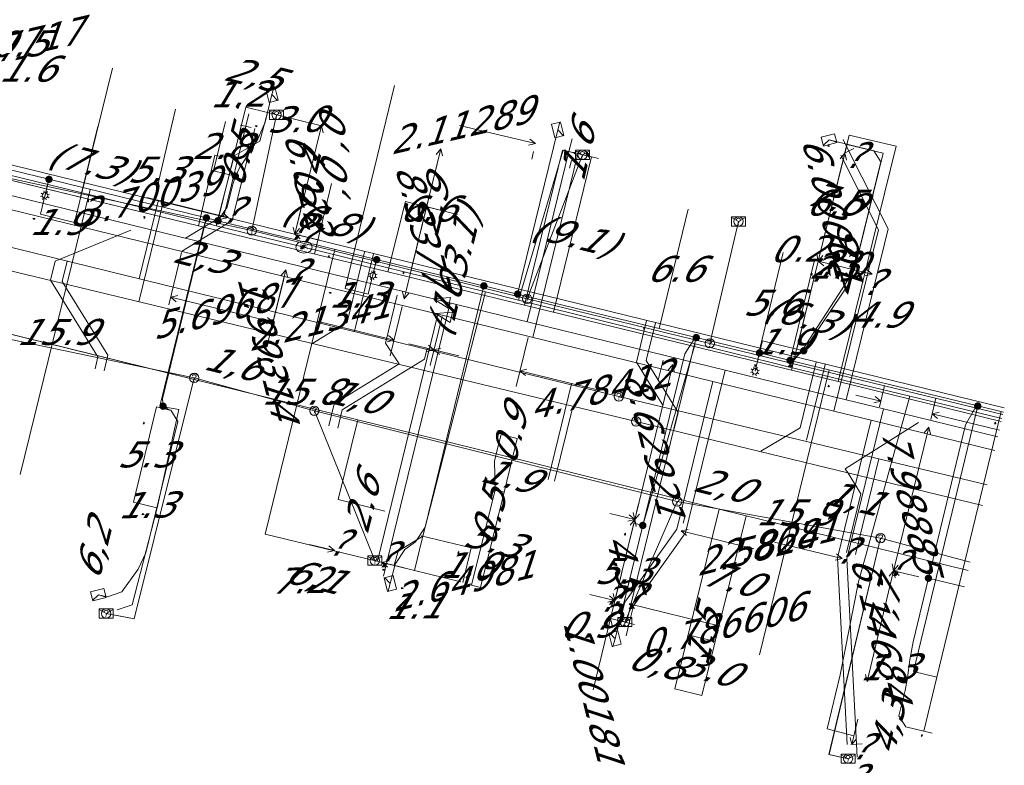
# Model space of a CAD drawing. Header units: metres. Extents: x 124576 to 133557, y 395865 to 402386.
# Tile 73 of 256: x 126214 to 126267, y 398210 to 398251. Entities that reach past the tile are written whole.
import ezdxf
from ezdxf.enums import TextEntityAlignment as Align

# ---------------------------------------------------------------- set-up
doc = ezdxf.new("R2010")
doc.units = ezdxf.units.M
doc.header["$MEASUREMENT"] = 0
for name, color, linetype, lineweight, true_color in [('LG_Datatransport_KPN_BV', 3, 'Continuous', 13, 0x00ff00), ('LG_Datatransport_Reggefiber_Operator_BV', 3, 'Continuous', 13, 0x00ff00), ('LG_Datatransport_Ziggo_BV', 3, 'Continuous', 13, 0x00ff00), ('LG_Laag_Spanning_Enexis_Netbeheer_BV', 7, 'Continuous', 13, 0x960000), ('LG_Riool_Vrij_Verval_Gemeente_Tilburg_Ruimtelijke_Uitvoering', 7, 'Continuous', 13, 0xca00a0), ('LG_unet-4_Brabant_Water', 5, 'Continuous', 13, 0x0000ff), ('LG_warmte', 7, 'Continuous', 13, 0x008080), ('LG_warmte_Ennatuurlijk_BV', 7, 'Continuous', 13, 0x008080), ('MV_Datatransport_lijn', 3, 'Continuous', 0, 0x00ff00), ('MV_warmte_lijn', 7, 'Continuous', 0, 0x008080)]:
    doc.layers.add(name, color=color, linetype=linetype, lineweight=lineweight, true_color=true_color)
for name, color, linetype, lineweight in [('LG_Datatransport_P_KPN_BV', 7, 'Continuous', 0), ('LG_Laag_Spanning_P_Enexis_Netbeheer_BV', 7, 'Continuous', 0), ('LG_Riool_Vrij_Verval_P_Gemeente_Tilburg_Ruimtelijke_Uitvoering', 7, 'Continuous', 0), ('LG_unet-4_P_Brabant_Water', 7, 'Continuous', 0), ('MV_Datatransport', 7, 'Continuous', 0), ('MV_Laag_Spanning', 7, 'Continuous', 0), ('MV_Laag_Spanning_lijn', 7, 'Continuous', 0), ('MV_Laag_Spanning_pijl', 7, 'Continuous', 0), ('MV_unet-4', 7, 'Continuous', 0), ('MV_warmte', 7, 'Continuous', 0)]:
    doc.layers.add(name, color=color, linetype=linetype, lineweight=lineweight)
doc.styles.add('Klic_Annotatie', font='verdanai.ttf', dxfattribs={"oblique": 20, "height": 1.4})
doc.styles.add('Style-Arial', font='arial.ttf')

# ---------------------------------------------------------------- blocks, each defined once
blk = doc.blocks.new('Mof')
at = {"layer": 'LG_Laag_Spanning_P_Enexis_Netbeheer_BV'}
h = blk.add_hatch(color=256, dxfattribs=at)
edge = h.paths.add_edge_path()
edge.add_arc((0, 0), 2, 0, 360)
blk = doc.blocks.new('DeliveryPoint')
at = {"layer": 'LG_Laag_Spanning_P_Enexis_Netbeheer_BV', "flags": 128}
blk.add_lwpolyline([(-3.75, -2.5), (3.75, -2.5), (3.75, 2.5), (-3.75, 2.5), (-3.75, -2.5)], close=True, dxfattribs=at)
blk.add_lwpolyline([(-3.75, 2.5), (-3.75, 2.16), (0, 0), (3.75, 2.16)], dxfattribs=at)
blk = doc.blocks.new('Streetlight')
at = {"layer": 'LG_Laag_Spanning_P_Enexis_Netbeheer_BV'}
for p, q in [((-1.77, 1.77), (-1.06, 1.06)), ((0, 2.5), (0, 1.5)), ((1.77, 1.77), (1.06, 1.06)), ((-1.06, -1.06), (-1.77, -1.77)), ((0, -1.5), (0, -2.5)), ((1.06, -1.06), (1.77, -1.77))]:
    blk.add_line(p, q, dxfattribs=at)
at = {"layer": 'LG_Laag_Spanning_P_Enexis_Netbeheer_BV', "flags": 128}
for points in [[(-2.5, 0), (-1.5, 0)], [(1.5, 0), (2.5, 0)]]:
    blk.add_lwpolyline(points, dxfattribs=at)
at = {"layer": 'LG_Laag_Spanning_P_Enexis_Netbeheer_BV'}
blk.add_circle((0, 0), 1.5, dxfattribs=at)
blk = doc.blocks.new('m_pijl')
at = {"layer": 'MV_Laag_Spanning_pijl'}
blk.add_hatch(color=7, dxfattribs=at).paths.add_polyline_path([(-1, -0.33), (-1, 0), (-1, 0.33), (0, 0)])
at = {"layer": 'MV_Laag_Spanning_pijl', "flags": 128}
blk.add_lwpolyline([(-1, 0), (-1, 0.33), (0, 0), (-1, -0.33), (-1, 0)], close=True, dxfattribs=at)
blk = doc.blocks.new('FireHydrant')
at = {"layer": 'LG_unet-4_P_Brabant_Water'}
blk.add_ellipse((0, 0), major_axis=(4.45, 0), ratio=0.727642, dxfattribs=at)
at = {"layer": 'LG_unet-4_P_Brabant_Water', "style": 'Style-Arial'}
blk.add_text('BK', height=2.5, dxfattribs=at).set_placement((0, 0), align=Align.MIDDLE_CENTER)
blk = doc.blocks.new('Onbekend_2')
at = {"layer": 'LG_Riool_Vrij_Verval_P_Gemeente_Tilburg_Ruimtelijke_Uitvoering'}
blk.add_hatch(color=256, dxfattribs=at).paths.add_polyline_path([(-0.25, -1.07, -0.262633), (0.23, 0.15), (0.59, 0.47, 0.379827), (0.7, 1.26), (0.69, 1.26, 0.228508), (-0.03, 1.53), (-0.03, 1.52, 0.459053), (-0.82, 0.79), (-1.29, 0.85, -0.414214), (-0.08, 2, -0.243799), (1.09, 1.52, -0.379827), (0.9, 0.11), (0.54, -0.2, 0.262633), (0.23, -1.08), (-0.17, -1.07)])
blk.add_circle((0, 0), 2.5, dxfattribs=at)
at = {"layer": 'LG_Riool_Vrij_Verval_P_Gemeente_Tilburg_Ruimtelijke_Uitvoering', "extrusion": (0, 0, -1)}
blk.add_solid([(0.34, -2.06), (-0.21, -2.06), (0.34, -1.51), (-0.21, -1.51)], dxfattribs=at)
blk = doc.blocks.new('Onbekend_3')
at = {"layer": 'LG_Datatransport_P_KPN_BV'}
blk.add_hatch(color=256, dxfattribs=at).paths.add_polyline_path([(-0.25, -1.07, -0.262633), (0.23, 0.15), (0.59, 0.47, 0.379827), (0.7, 1.26), (0.69, 1.26, 0.228508), (-0.03, 1.53), (-0.03, 1.52, 0.459053), (-0.82, 0.79), (-1.29, 0.85, -0.414214), (-0.08, 2, -0.243799), (1.09, 1.52, -0.379827), (0.9, 0.11), (0.54, -0.2, 0.262633), (0.23, -1.08), (-0.17, -1.07)])
blk.add_circle((0, 0), 2.5, dxfattribs=at)
at = {"layer": 'LG_Datatransport_P_KPN_BV', "extrusion": (0, 0, -1)}
blk.add_solid([(0.34, -2.06), (-0.21, -2.06), (0.34, -1.51), (-0.21, -1.51)], dxfattribs=at)
blk = doc.blocks.new('PuntVanLevering_1')
at = {"layer": 'LG_Datatransport_P_KPN_BV', "flags": 128}
blk.add_lwpolyline([(-3.75, -2.5), (3.75, -2.5), (3.75, 2.5), (-3.75, 2.5), (-3.75, -2.5)], close=True, dxfattribs=at)
blk.add_lwpolyline([(-3.75, 2.5), (-3.75, 2.16), (0, 0), (3.75, 2.16)], dxfattribs=at)

msp = doc.modelspace()

# ---------------------------------------------------------------- linework, layer by layer
at = {"layer": 'LG_Datatransport_KPN_BV'}
for p, q in [((126226.82, 398239.34), (126228.16, 398245.6)), ((126241.69, 398235.66), (126244.68, 398243.44)), ((126226.82, 398239.34), (126211.41, 398242.67)), ((126251.57, 398233.25), (126253.11, 398239.84)), ((126241.69, 398235.66), (126226.82, 398239.34)), ((126251.57, 398233.25), (126241.69, 398235.66)), ((126223.71, 398231.38), (126209.66, 398234.32)), ((126267.39, 398229.405), (126251.57, 398233.25)), ((126230.2, 398229.61), (126223.71, 398231.38)), ((126230.2, 398229.61), (126233.47, 398221.51)), ((126249.8, 398224.71), (126230.2, 398229.61)), ((126249.8, 398224.71), (126246.97, 398218.19)), ((126260.79, 398222.73), (126249.8, 398224.71)), ((126265.619, 398221.43), (126260.79, 398222.73))]:
    msp.add_line(p, q, dxfattribs=at)
at = {"layer": 'LG_Datatransport_KPN_BV', "flags": 128}
for points in [[(126223.71, 398231.38), (126220.46, 398218.37), (126218.95, 398218.65)], [(126260.79, 398222.73), (126258, 398211.03), (126259.03, 398210.81)]]:
    msp.add_lwpolyline(points, dxfattribs=at)
at = {"layer": 'LG_Datatransport_Reggefiber_Operator_BV'}
for p, q in [((126226.819, 398239.341), (126228.157, 398245.601)), ((126241.69, 398235.662), (126244.682, 398243.44)), ((126211.414, 398242.673), (126226.819, 398239.341)), ((126251.565, 398233.252), (126253.11, 398239.84)), ((126226.819, 398239.341), (126241.69, 398235.662)), ((126241.69, 398235.662), (126251.565, 398233.252)), ((126209.66, 398234.323), (126223.711, 398231.384)), ((126251.565, 398233.252), (126267.39, 398229.407)), ((126223.711, 398231.384), (126230.202, 398229.607)), ((126230.202, 398229.607), (126233.472, 398221.512)), ((126230.202, 398229.607), (126249.803, 398224.706)), ((126246.973, 398218.192), (126249.803, 398224.706)), ((126249.803, 398224.706), (126260.786, 398222.729)), ((126260.786, 398222.729), (126265.619, 398221.43))]:
    msp.add_line(p, q, dxfattribs=at)
at = {"layer": 'LG_Datatransport_Reggefiber_Operator_BV', "flags": 128}
for points in [[(126219.466, 398218.556), (126220.463, 398218.373), (126223.711, 398231.384)], [(126259.048, 398210.805), (126258.003, 398211.032), (126260.786, 398222.729)]]:
    msp.add_lwpolyline(points, dxfattribs=at)
at = {"layer": 'LG_Datatransport_Ziggo_BV'}
for p, q in [((126223.936, 398239.598), (126203.523, 398244.55)), ((126224.82, 398243.426), (126223.936, 398239.598)), ((126243.611, 398243.694), (126241.558, 398235.317)), ((126235.117, 398240.909), (126234.175, 398237.114)), ((126234.175, 398237.114), (126223.936, 398239.598)), ((126241.558, 398235.317), (126234.175, 398237.114)), ((126206.852, 398235.452), (126232.555, 398229.121)), ((126258.5, 398231.184), (126241.558, 398235.317)), ((126267.308, 398229.035), (126258.5, 398231.184)), ((126232.555, 398229.121), (126231.489, 398224.809)), ((126232.555, 398229.121), (126240.029, 398227.274)), ((126240.029, 398227.274), (126252.068, 398224.297))]:
    msp.add_line(p, q, dxfattribs=at)
at = {"layer": 'LG_Datatransport_Ziggo_BV', "flags": 128}
for points in [[(126267.308, 398229.035), (126258.5, 398231.184), (126241.558, 398235.317), (126234.175, 398237.114), (126223.936, 398239.598), (126203.523, 398244.55), (126204.457, 398248.404)], [(126259.093, 398244.496), (126261.623, 398243.897), (126258.5, 398231.184)], [(126259.093, 398244.496), (126261.623, 398243.897), (126258.5, 398231.184), (126267.308, 398229.035)], [(126224.82, 398243.426), (126223.936, 398239.598), (126234.175, 398237.114), (126241.558, 398235.317), (126258.5, 398231.184), (126267.308, 398229.035)], [(126243.611, 398243.694), (126241.558, 398235.317), (126258.5, 398231.184), (126267.308, 398229.035)], [(126235.117, 398240.909), (126234.175, 398237.114), (126241.558, 398235.317), (126258.5, 398231.184), (126267.308, 398229.035)], [(126190.909, 398232.671), (126192.074, 398232.386), (126193.613, 398238.676), (126206.852, 398235.452), (126232.555, 398229.121), (126240.029, 398227.274), (126252.068, 398224.297), (126265.519, 398220.979)], [(126203.409, 398225.586), (126204.569, 398226.125), (126206.852, 398235.452), (126232.555, 398229.121), (126240.029, 398227.274), (126252.068, 398224.297), (126265.519, 398220.979)], [(126265.519, 398220.979), (126252.068, 398224.297), (126240.029, 398227.274), (126232.555, 398229.121), (126231.489, 398224.809)], [(126239.177, 398220.067), (126238.692, 398220.189), (126239.965, 398225.333), (126239.933, 398226.886), (126240.029, 398227.274)], [(126239.177, 398220.067), (126238.692, 398220.189), (126239.965, 398225.333), (126239.933, 398226.886), (126240.029, 398227.274), (126252.068, 398224.297), (126265.519, 398220.979)], [(126252.068, 398224.297), (126249.668, 398214.59), (126251.124, 398214.23)], [(126265.519, 398220.979), (126252.068, 398224.297), (126249.668, 398214.59), (126251.124, 398214.23)], [(126252.068, 398224.297), (126265.519, 398220.979)]]:
    msp.add_lwpolyline(points, dxfattribs=at)
at = {"layer": 'LG_Laag_Spanning_Enexis_Netbeheer_BV'}
for p, q in [((126241.18, 398235.912), (126243.349, 398244.784)), ((126215.864, 398242.114), (126215.651, 398241.244)), ((126233.564, 398237.773), (126233.356, 398236.923)), ((126254.248, 398232.735), (126254.003, 398231.74)), ((126247.94, 398223.412), (126246.445, 398217.292))]:
    msp.add_line(p, q, dxfattribs=at)
at = {"layer": 'LG_Laag_Spanning_Enexis_Netbeheer_BV', "flags": 128}
for points in [[(126186.017, 398249.39), (126189.017, 398248.679), (126191.598, 398248.068), (126191.909, 398247.992), (126192.103, 398247.944), (126192.645, 398247.811), (126210.673, 398243.388), (126211.984, 398243.066), (126215.864, 398242.114), (126224.367, 398240.029), (126224.993, 398239.875), (126233.564, 398237.773), (126237.232, 398236.873), (126239.159, 398236.404), (126239.359, 398236.355), (126241.18, 398235.912), (126250.832, 398233.565), (126254.248, 398232.735), (126255.9, 398232.333), (126266.035, 398229.868), (126267.418, 398229.532)], [(126191.598, 398248.068), (126191.909, 398247.992), (126192.103, 398247.944), (126192.645, 398247.811), (126210.673, 398243.388), (126211.984, 398243.066), (126215.864, 398242.114), (126224.367, 398240.029), (126224.993, 398239.875), (126233.564, 398237.773), (126237.232, 398236.873), (126239.159, 398236.404), (126239.359, 398236.355), (126241.18, 398235.912), (126250.832, 398233.565), (126254.248, 398232.735), (126255.9, 398232.333), (126266.035, 398229.868), (126267.418, 398229.532)], [(126191.598, 398248.068), (126191.909, 398247.992), (126192.103, 398247.944), (126192.645, 398247.811), (126210.673, 398243.388), (126211.984, 398243.066), (126215.864, 398242.114), (126224.367, 398240.029), (126224.993, 398239.875), (126233.564, 398237.773), (126237.232, 398236.873), (126239.159, 398236.404), (126239.359, 398236.355), (126241.18, 398235.912), (126250.832, 398233.565), (126254.248, 398232.735), (126255.9, 398232.333), (126266.035, 398229.868), (126267.418, 398229.532)], [(126225.931, 398242.285), (126226.18, 398242.764), (126226.21, 398242.81), (126227.155, 398244.292), (126227.543, 398245.199), (126227.911, 398246.691)], [(126256.632, 398232.847), (126256.756, 398233.013), (126258.976, 398236.349), (126259.373, 398237.251), (126260.797, 398243.051), (126260.431, 398243.655), (126258.002, 398244.247)], [(126224.993, 398239.875), (126225.482, 398240.602), (126225.791, 398241.857), (126225.931, 398242.285)], [(126224.367, 398240.029), (126221.988, 398230.261), (126222.029, 398229.855)], [(126239.359, 398236.355), (126236.177, 398223.316), (126235.656, 398222.533), (126235.081, 398222.11), (126234.56, 398221.327), (126234.303, 398220.276)], [(126250.832, 398233.565), (126250.718, 398233.477), (126250.205, 398232.685), (126247.94, 398223.412)], [(126255.9, 398232.333), (126256.024, 398232.39), (126256.632, 398232.847)], [(126222.029, 398229.855), (126222.356, 398229.656), (126222.453, 398229.633), (126222.821, 398229.028), (126221.093, 398221.934), (126220.681, 398221.044), (126219.798, 398219.832), (126219.018, 398219.546), (126218.532, 398219.664)], [(126266.035, 398229.868), (126265.854, 398229.691), (126265.379, 398228.856), (126263.371, 398220.562)], [(126263.371, 398220.562), (126262.54, 398217.128), (126262.359, 398216.147), (126262.234, 398215.182), (126262.106, 398214.49), (126261.777, 398213.129), (126262.145, 398212.525), (126263.566, 398212.181)]]:
    msp.add_lwpolyline(points, dxfattribs=at)
at = {"layer": 'LG_Riool_Vrij_Verval_Gemeente_Tilburg_Ruimtelijke_Uitvoering'}
for p, q in [((126191.88, 398243.83), (126246.65, 398230.38)), ((126247.58, 398229.03), (126192.73, 398242.24)), ((126220.719, 398235.5), (126222.03, 398240.864)), ((126220.742, 398236.743), (126221.765, 398240.929)), ((126220.288, 398239.375), (126216.195, 398237.692)), ((126231.973, 398234.4), (126232.904, 398238.205)), ((126232.368, 398233.909), (126233.39, 398238.086)), ((126215.944, 398236.668), (126216.195, 398237.692)), ((126216.576, 398236.597), (126216.844, 398237.688)), ((126215.944, 398236.669), (126218.511, 398232.528)), ((126216.576, 398236.597), (126219.047, 398232.613)), ((126234.664, 398235.858), (126234.035, 398233.255)), ((126231.973, 398234.4), (126230.062, 398233.226)), ((126247.596, 398232.235), (126248.144, 398234.478)), ((126248.131, 398232.319), (126248.63, 398234.359)), ((126234.035, 398233.255), (126234.781, 398232.137)), ((126218.839, 398231.761), (126219.047, 398232.613)), ((126236.298, 398232.999), (126236.149, 398232.389)), ((126218.353, 398231.88), (126218.511, 398232.528)), ((126234.781, 398232.137), (126231.273, 398229.986)), ((126236.149, 398232.389), (126231.709, 398229.667)), ((126249.045, 398229.872), (126247.596, 398232.235)), ((126249.853, 398229.51), (126248.131, 398232.319)), ((126249.04, 398232.341), (126248.779, 398231.263)), ((126256.442, 398228.684), (126257.31, 398232.236)), ((126256.793, 398228.015), (126257.796, 398232.117)), ((126244.087, 398231.055), (126242.826, 398225.896)), ((126230.981, 398228.792), (126231.273, 398229.986)), ((126246.65, 398230.38), (126266.547, 398225.611)), ((126231.467, 398228.673), (126231.709, 398229.667)), ((126244.161, 398229.829), (126243.179, 398225.809)), ((126249.621, 398228.562), (126249.853, 398229.51)), ((126266.3, 398224.495), (126247.58, 398229.03)), ((126256.442, 398228.684), (126254.317, 398227.427)), ((126260.7, 398227.008), (126259.434, 398221.834)), ((126259.723, 398225.118), (126259.038, 398226.238)), ((126259.723, 398225.118), (126258.949, 398221.953))]:
    msp.add_line(p, q, dxfattribs=at)
at = {"layer": 'LG_Riool_Vrij_Verval_Gemeente_Tilburg_Ruimtelijke_Uitvoering', "flags": 128}
msp.add_lwpolyline([(126259.038, 398226.238), (126258.877, 398226.476), (126262.833, 398228.972)], dxfattribs=at)
at = {"layer": 'LG_unet-4_Brabant_Water'}
for p, q in [((126242.41, 398239.57), (126243.64, 398243.69)), ((126241.23, 398235.58), (126242.41, 398239.57)), ((126239.44, 398236.03), (126236.61, 398225)), ((126250.77, 398233.23), (126247.94, 398223.41)), ((126255.79, 398231.99), (126256.55, 398232.86)), ((126262.36, 398230.4), (126259.6, 398220.37)), ((126247.94, 398223.41), (126246.68, 398218.26))]:
    msp.add_line(p, q, dxfattribs=at)
at = {"layer": 'LG_unet-4_Brabant_Water', "flags": 128}
for points in [[(126229.64, 398238.45), (126224.89, 398239.61), (126224.28, 398239.76), (126211.89, 398242.79), (126210.59, 398243.11), (126192.56, 398247.53), (126188.91, 398248.42), (126186.66, 398248.97)], [(126224.89, 398239.61), (126225.86, 398243.39), (126227.26, 398244.17), (126227.67, 398245.72)], [(126256.55, 398232.86), (126259.38, 398237.22), (126260.93, 398243.52), (126258.97, 398243.99)], [(126224.28, 398239.76), (126221.86, 398229.86), (126222.88, 398229.67), (126221.71, 398224.36), (126220.35, 398219.12), (126219.54, 398218.86)], [(126229.64, 398238.45), (126239.44, 398236.03), (126241.23, 398235.58), (126250.77, 398233.23), (126254.87, 398232.21), (126255.79, 398231.99), (126262.36, 398230.4), (126267.343, 398229.193)], [(126236.61, 398225), (126236.06, 398222.83), (126234.72, 398222.03), (126234.51, 398221.26)], [(126259.6, 398220.37), (126258.61, 398215.34), (126257.9, 398212.42), (126259.35, 398212.05)]]:
    msp.add_lwpolyline(points, dxfattribs=at)
at = {"layer": 'LG_warmte', "flags": 128}
for points in [[(126236.64, 398235.66), (126237.56, 398235.73), (126237.42, 398235.16), (126236.64, 398235.66)], [(126236.75, 398234.86), (126237.67, 398234.93), (126237.53, 398234.37), (126236.75, 398234.86)]]:
    msp.add_lwpolyline(points, dxfattribs=at)
at = {"layer": 'LG_warmte_Ennatuurlijk_BV'}
for p, q in [((126226.667, 398245.658), (126226.501, 398244.978)), ((126226.792, 398244.906), (126226.209, 398245.049)), ((126244.118, 398244.295), (126243.951, 398243.615)), ((126258.762, 398244.263), (126259.077, 398243.638)), ((126259.345, 398243.773), (126258.809, 398243.503)), ((126241.696, 398234.418), (126243.951, 398243.615)), ((126242.004, 398233.571), (126244.437, 398243.496)), ((126244.242, 398243.544), (126243.66, 398243.687)), ((126237.535, 398235.436), (126234.096, 398221.358)), ((126236.871, 398234.828), (126233.611, 398221.477)), ((126233.805, 398221.43), (126234.388, 398221.287)), ((126233.93, 398220.678), (126234.096, 398221.358)), ((126246.914, 398218.207), (126247.496, 398218.064)), ((126247.038, 398217.456), (126247.205, 398218.136)), ((126259.185, 398211.58), (126259.784, 398211.611)), ((126259.521, 398210.896), (126259.485, 398211.595))]:
    msp.add_line(p, q, dxfattribs=at)
at = {"layer": 'LG_warmte_Ennatuurlijk_BV', "flags": 128}
for points in [[(126185.668, 398248.134), (126187.156, 398247.77), (126209.616, 398242.271), (126222.129, 398239.208), (126236.771, 398235.624), (126237.063, 398235.552)], [(126185.49, 398247.406), (126187.464, 398246.923), (126208.961, 398241.66), (126222.385, 398238.374), (126237.176, 398234.753)], [(126223.022, 398238.218), (126225.768, 398239.884), (126226.986, 398244.859)], [(126223.241, 398238.936), (126225.331, 398240.204), (126226.501, 398244.978)], [(126258.264, 398229.591), (126260.095, 398237.048), (126260.668, 398239.382), (126258.631, 398243.412)], [(126258.928, 398230.199), (126260.581, 398236.929), (126261.198, 398239.442), (126259.077, 398243.638)], [(126237.063, 398235.552), (126252.389, 398231.8), (126258.928, 398230.199), (126260.952, 398229.704), (126267.121, 398228.194)], [(126237.176, 398234.753), (126251.726, 398231.191), (126258.264, 398229.591), (126260.287, 398229.095), (126266.958, 398227.462)], [(126252.389, 398231.8), (126250.245, 398223.006), (126247.431, 398219.062), (126247.205, 398218.136)], [(126251.726, 398231.191), (126249.782, 398223.218), (126246.968, 398219.274), (126246.719, 398218.254)], [(126260.952, 398229.704), (126258.956, 398221.608), (126259.485, 398211.595)], [(126260.287, 398229.095), (126258.453, 398221.656), (126258.985, 398211.569)]]:
    msp.add_lwpolyline(points, dxfattribs=at)
at = {"layer": 'MV_Datatransport_lijn'}
for p, q in [((126218.506, 398244.969), (126217.57, 398241.142)), ((126257.423, 398237.698), (126259.093, 398244.496)), ((126225.306, 398243.307), (126224.82, 398243.426)), ((126245.168, 398243.325), (126243.124, 398234.935)), ((126245.168, 398243.325), (126243.611, 398243.694)), ((126231.134, 398241.882), (126230.204, 398238.078)), ((126217.57, 398241.142), (126217.465, 398241.168)), ((126237.934, 398240.22), (126235.117, 398240.909)), ((126237.934, 398240.22), (126236.151, 398240.656)), ((126257.423, 398237.698), (126255.974, 398231.8)), ((126257.423, 398237.698), (126259.949, 398237.083)), ((126241.164, 398228.117), (126240.29, 398228.331)), ((126240.905, 398227.057), (126240.449, 398225.213)), ((126240.449, 398225.213), (126239.177, 398220.067)), ((126240.449, 398225.213), (126239.964, 398225.333)), ((126231.489, 398224.809), (126234.015, 398224.192)), ((126251.844, 398217.142), (126253.525, 398223.937)), ((126253.525, 398223.937), (126251.844, 398217.142)), ((126251.844, 398217.142), (126250.387, 398217.498)), ((126251.844, 398217.142), (126251.124, 398214.23))]:
    msp.add_line(p, q, dxfattribs=at)
at = {"layer": 'MV_Datatransport_lijn', "flags": 128}
for points in [[(126267.47, 398229.768), (126203.719, 398245.358)], [(126240.29, 398228.331), (126240.29, 398228.331), (126240.029, 398227.274)], [(126241.164, 398228.117), (126241.164, 398228.117), (126240.905, 398227.057)]]:
    msp.add_lwpolyline(points, dxfattribs=at)
at = {"layer": 'MV_Laag_Spanning_lijn'}
for p, q in [((126217.249, 398239.783), (126219.293, 398248.128)), ((126231.859, 398236.222), (126234.53, 398247.18)), ((126226.5, 398246.008), (126224.993, 398239.875)), ((126224.751, 398242.574), (126225.931, 398242.285)), ((126215.405, 398240.232), (126215.864, 398242.114)), ((126233.109, 398235.917), (126233.564, 398237.773)), ((126257.218, 398237.748), (126255.9, 398232.333)), ((126256.257, 398232.93), (126257.423, 398237.698)), ((126247.066, 398218.169), (126250.832, 398233.565)), ((126254.407, 398233.383), (126254.248, 398232.735)), ((126256.254, 398232.94), (126256.632, 398232.847)), ((126221.676, 398229.822), (126222.395, 398229.647)), ((126262.558, 398215.511), (126266.035, 398229.868)), ((126235.608, 398220.984), (126236.17, 398223.29)), ((126247.455, 398223.531), (126247.94, 398223.412)), ((126238.674, 398222.194), (126235.97, 398222.852)), ((126265.322, 398220.089), (126263.371, 398220.562))]:
    msp.add_line(p, q, dxfattribs=at)
at = {"layer": 'MV_Laag_Spanning_pijl'}
for p, q in [((126222.703, 398245.907), (126221.486, 398240.736)), ((126227.672, 398245.72), (126226.5, 398246.008)), ((126230.585, 398245.004), (126227.672, 398245.72)), ((126225.405, 398245.246), (126224.751, 398242.574)), ((126237.036, 398243.757), (126235.455, 398237.309)), ((126257.423, 398237.698), (126258.973, 398244.01)), ((126214.309, 398226.17), (126218.081, 398241.571)), ((126217.249, 398239.783), (126215.405, 398240.232)), ((126250.396, 398240.503), (126248.821, 398234.055)), ((126227.544, 398222.949), (126231.297, 398238.329)), ((126255.522, 398238.161), (126254.203, 398232.745)), ((126257.423, 398237.698), (126256.254, 398232.94)), ((126257.423, 398237.698), (126257.218, 398237.748)), ((126257.423, 398237.698), (126259.367, 398237.225)), ((126233.109, 398235.917), (126231.859, 398236.222)), ((126254.407, 398233.383), (126256.257, 398232.93)), ((126254.247, 398216.412), (126258.004, 398231.821)), ((126220.422, 398224.673), (126221.676, 398229.822)), ((126263.824, 398215.205), (126267.295, 398229.562)), ((126220.422, 398224.673), (126221.685, 398224.364)), ((126246.197, 398218.382), (126247.455, 398223.531)), ((126227.544, 398222.949), (126234.54, 398221.246)), ((126238.222, 398220.338), (126238.674, 398222.194)), ((126234.54, 398221.246), (126235.608, 398220.986)), ((126246.197, 398218.382), (126247.066, 398218.169)), ((126263.825, 398215.205), (126262.558, 398215.511)), ((126263.824, 398215.205), (126263.12, 398212.289))]:
    msp.add_line(p, q, dxfattribs=at)
at = {"layer": 'MV_warmte_lijn'}
for p, q in [((126229.142, 398239.157), (126230.585, 398245.004)), ((126230.585, 398245.004), (126230.333, 398244.708)), ((126230.585, 398245.004), (126230.671, 398244.624)), ((126242.138, 398244.043), (126238.039, 398245.014)), ((126242.138, 398244.043), (126241.839, 398244.292)), ((126237.036, 398243.757), (126235.053, 398235.658)), ((126237.036, 398243.757), (126236.784, 398243.46)), ((126237.036, 398243.757), (126237.122, 398243.377)), ((126242.138, 398244.043), (126241.759, 398243.954)), ((126242.038, 398243.62), (126241.945, 398243.195)), ((126244.194, 398243.556), (126244.573, 398243.645)), ((126244.194, 398243.556), (126244.492, 398243.306)), ((126244.194, 398243.556), (126245.548, 398243.235)), ((126257.423, 398237.698), (126258.854, 398243.525)), ((126258.854, 398243.525), (126258.602, 398243.228)), ((126258.854, 398243.525), (126258.94, 398243.145)), ((126244.094, 398243.132), (126243.988, 398242.71)), ((126225.55, 398240.044), (126221.143, 398241.131)), ((126225.55, 398240.044), (126225.17, 398239.958)), ((126225.55, 398240.044), (126225.253, 398240.296)), ((126229.142, 398239.157), (126229.476, 398240.509)), ((126229.142, 398239.157), (126229.057, 398239.537)), ((126229.142, 398239.157), (126229.057, 398239.537)), ((126229.142, 398239.157), (126229.395, 398239.454)), ((126229.142, 398239.157), (126229.395, 398239.454)), ((126229.142, 398239.157), (126229.522, 398239.243)), ((126229.142, 398239.157), (126229.438, 398238.905)), ((126229.142, 398239.157), (126230.494, 398238.824)), ((126223.028, 398238.154), (126222.337, 398235.332)), ((126257.423, 398237.698), (126257.337, 398238.077)), ((126257.423, 398237.698), (126257.675, 398237.994)), ((126257.423, 398237.698), (126257.802, 398237.784)), ((126257.423, 398237.698), (126257.719, 398237.446)), ((126257.423, 398237.698), (126260.336, 398236.982)), ((126228.665, 398237.222), (126227.655, 398233.133)), ((126228.665, 398237.222), (126228.412, 398236.926)), ((126228.665, 398237.222), (126228.75, 398236.843)), ((126260.336, 398236.982), (126259.957, 398236.896)), ((126260.336, 398236.982), (126260.04, 398237.234)), ((126228.561, 398236.8), (126227.87, 398233.977)), ((126222.44, 398235.755), (126222.82, 398235.841)), ((126235.053, 398235.658), (126234.967, 398236.038)), ((126235.053, 398235.658), (126235.305, 398235.955)), ((126222.44, 398235.755), (126222.737, 398235.503)), ((126227.974, 398234.4), (126222.44, 398235.755)), ((126234.95, 398235.236), (126234.3, 398232.582)), ((126227.974, 398234.4), (126227.594, 398234.314)), ((126227.974, 398234.4), (126227.677, 398234.652)), ((126234.507, 398233.427), (126230.345, 398234.446)), ((126237.1, 398234.709), (126236.45, 398232.055)), ((126237.1, 398234.709), (126236.45, 398232.055)), ((126234.507, 398233.427), (126234.21, 398233.678)), ((126234.507, 398233.427), (126234.128, 398233.34)), ((126236.657, 398232.9), (126235.305, 398233.231)), ((126236.657, 398232.9), (126236.36, 398233.152)), ((126241.747, 398233.572), (126241.097, 398230.918)), ((126236.657, 398232.9), (126236.278, 398232.814)), ((126236.657, 398232.9), (126237.036, 398232.987)), ((126236.657, 398232.9), (126236.954, 398232.649)), ((126236.657, 398232.9), (126238.009, 398232.569)), ((126247.505, 398223.726), (126249.557, 398232.108)), ((126249.557, 398232.108), (126249.305, 398231.811)), ((126249.557, 398232.108), (126249.643, 398231.728)), ((126241.304, 398231.763), (126241.683, 398231.849)), ((126241.304, 398231.763), (126241.6, 398231.511)), ((126241.304, 398231.763), (126245.571, 398230.718)), ((126260.798, 398230.129), (126259.446, 398230.46)), ((126260.723, 398229.822), (126261.005, 398230.974)), ((126260.798, 398230.129), (126260.418, 398230.043)), ((126260.798, 398230.129), (126260.501, 398230.381)), ((126263.496, 398229.143), (126263.778, 398230.295)), ((126263.571, 398229.45), (126263.951, 398229.536)), ((126263.571, 398229.45), (126263.868, 398229.198)), ((126263.571, 398229.45), (126267.202, 398228.561)), ((126261.493, 398220.961), (126263.393, 398228.721)), ((126263.393, 398228.721), (126263.141, 398228.424)), ((126263.393, 398228.721), (126263.479, 398228.341)), ((126247.505, 398223.726), (126247.419, 398224.105)), ((126247.609, 398224.149), (126247.714, 398224.571)), ((126247.505, 398223.726), (126246.153, 398224.057)), ((126246.435, 398219.355), (126247.505, 398223.726)), ((126247.505, 398223.726), (126247.126, 398223.64)), ((126247.505, 398223.726), (126247.209, 398223.978)), ((126247.505, 398223.726), (126247.253, 398223.429)), ((126247.505, 398223.726), (126247.757, 398224.023)), ((126247.505, 398223.726), (126247.591, 398223.347)), ((126250.117, 398223.535), (126250.223, 398223.957)), ((126250.014, 398223.112), (126250.393, 398223.199)), ((126250.014, 398223.112), (126250.31, 398222.861)), ((126250.014, 398223.112), (126253.947, 398222.15)), ((126258.705, 398221.632), (126255.05, 398222.512)), ((126231.281, 398222.053), (126229.93, 398222.387)), ((126231.281, 398222.053), (126230.901, 398221.968)), ((126231.281, 398222.053), (126230.985, 398222.305)), ((126233.853, 398221.417), (126234.233, 398221.503)), ((126233.853, 398221.417), (126234.15, 398221.165)), ((126233.853, 398221.417), (126238.119, 398220.364)), ((126258.705, 398221.632), (126258.325, 398221.544)), ((126258.705, 398221.632), (126258.407, 398221.883)), ((126260.054, 398214.985), (126261.493, 398220.961)), ((126261.493, 398220.961), (126261.242, 398220.663)), ((126261.493, 398220.961), (126261.407, 398221.34)), ((126261.493, 398220.961), (126261.745, 398221.258)), ((126261.493, 398220.961), (126261.872, 398221.049)), ((126261.493, 398220.961), (126261.791, 398220.71)), ((126261.493, 398220.961), (126262.846, 398220.635)), ((126261.493, 398220.961), (126261.581, 398220.582)), ((126246.435, 398219.355), (126246.766, 398220.707)), ((126246.435, 398219.355), (126245.083, 398219.686)), ((126246.435, 398219.355), (126246.056, 398219.269)), ((126246.435, 398219.355), (126246.139, 398219.607)), ((126246.435, 398219.355), (126246.349, 398219.734)), ((126246.435, 398219.355), (126246.349, 398219.734)), ((126246.435, 398219.355), (126246.687, 398219.652)), ((126246.435, 398219.355), (126246.687, 398219.652)), ((126247.199, 398219.168), (126247.579, 398219.254)), ((126247.199, 398219.168), (126247.496, 398218.916)), ((126247.199, 398219.168), (126252.118, 398217.965)), ((126246.197, 398218.382), (126245.256, 398214.537)), ((126246.197, 398218.382), (126245.945, 398218.085)), ((126246.197, 398218.382), (126246.283, 398218.003)), ((126260.054, 398214.985), (126259.966, 398215.364)), ((126260.054, 398214.985), (126260.305, 398215.283)), ((126259.235, 398211.582), (126259.561, 398212.936)), ((126259.235, 398211.582), (126259.147, 398211.961)), ((126259.235, 398211.582), (126259.486, 398211.88))]:
    msp.add_line(p, q, dxfattribs=at)

# ---------------------------------------------------------------- block references
at = {"layer": 'LG_Datatransport_P_KPN_BV', "xscale": 0.1, "yscale": 0.1, "zscale": 0.1}
for name, p in [('PuntVanLevering_1', (126228.157, 398245.601)), ('Onbekend_3', (126228.16, 398245.6)), ('PuntVanLevering_1', (126244.682, 398243.44)), ('Onbekend_3', (126244.68, 398243.44)), ('PuntVanLevering_1', (126253.11, 398239.84)), ('Onbekend_3', (126253.11, 398239.84)), ('Onbekend_3', (126226.819, 398239.341)), ('Onbekend_3', (126226.82, 398239.34)), ('Onbekend_3', (126241.69, 398235.662)), ('Onbekend_3', (126241.69, 398235.66)), ('Onbekend_3', (126251.56, 398233.25)), ('Onbekend_3', (126251.565, 398233.252)), ('Onbekend_3', (126223.71, 398231.38)), ('Onbekend_3', (126223.711, 398231.384)), ('Onbekend_3', (126230.2, 398229.61)), ('Onbekend_3', (126230.202, 398229.607)), ('Onbekend_3', (126249.8, 398224.71)), ('Onbekend_3', (126249.803, 398224.706)), ('Onbekend_3', (126260.786, 398222.729)), ('Onbekend_3', (126260.79, 398222.73)), ('PuntVanLevering_1', (126233.472, 398221.511)), ('Onbekend_3', (126233.47, 398221.51)), ('PuntVanLevering_1', (126218.95, 398218.65)), ('Onbekend_3', (126218.95, 398218.65)), ('PuntVanLevering_1', (126246.974, 398218.193)), ('Onbekend_3', (126246.97, 398218.19)), ('PuntVanLevering_1', (126259.032, 398210.808)), ('Onbekend_3', (126259.03, 398210.81))]:
    msp.add_blockref(name, p, dxfattribs=at)
at = {"layer": 'LG_Laag_Spanning_P_Enexis_Netbeheer_BV', "xscale": 0.1, "yscale": 0.1, "zscale": 0.1}
for name, p, rotation in [('DeliveryPoint', (126227.911, 398246.691), 284), ('DeliveryPoint', (126243.349, 398244.784), 284), ('DeliveryPoint', (126258.002, 398244.247), 194), ('Streetlight', (126215.651, 398241.244), 104), ('Streetlight', (126233.356, 398236.923), 104), ('Streetlight', (126254.003, 398231.74), 104), ('DeliveryPoint', (126234.303, 398220.276), 104), ('DeliveryPoint', (126218.532, 398219.664), 194), ('DeliveryPoint', (126246.445, 398217.292), 104)]:
    msp.add_blockref(name, p, dxfattribs=dict(at, rotation=rotation))
for p in [(126215.864, 398242.114), (126225.931, 398242.285), (126224.367, 398240.029), (126224.993, 398239.875), (126233.564, 398237.773), (126239.359, 398236.355), (126241.18, 398235.912), (126250.832, 398233.565), (126254.248, 398232.735), (126256.632, 398232.847), (126255.9, 398232.333), (126222.029, 398229.855), (126266.035, 398229.868), (126247.94, 398223.412), (126263.371, 398220.562)]:
    msp.add_blockref('Mof', p, dxfattribs=at)
at = {"layer": 'LG_Riool_Vrij_Verval_P_Gemeente_Tilburg_Ruimtelijke_Uitvoering', "xscale": 0.1, "yscale": 0.1, "zscale": 0.1}
for p in [(126246.65, 398230.38), (126247.58, 398229.03)]:
    msp.add_blockref('Onbekend_2', p, dxfattribs=at)
at = {"layer": 'LG_unet-4_P_Brabant_Water', "xscale": 0.1, "yscale": 0.1, "zscale": 0.1}
msp.add_blockref('FireHydrant', (126229.64, 398238.45), dxfattribs=at)
at = {"layer": 'MV_Laag_Spanning_pijl'}
for p, xscale, yscale, zscale, rotation in [((126226, 398246), 0.1, 0.1, 0.1, 166), ((126227, 398245), 0.1, 0.1, 0.1, 166), ((126258, 398244), 0.1, 0.1, 0.1, 76), ((126224, 398242), 0.09999999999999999, 0.09999999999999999, 0.09999999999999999, 257), ((126218, 398241), 0.1, 0.1, 0.1, 76), ((126215, 398240), 0.1, 0.1, 0.1, 166), ((126221, 398240), 0.09999999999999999, 0.09999999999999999, 0.09999999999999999, 257), ((126231, 398238), 0.1, 0.1, 0.1, 76), ((126235, 398237), 0.09999999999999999, 0.09999999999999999, 0.09999999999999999, 257), ((126257, 398237), 0.1, 0.1, 0.1, 166), ((126259, 398237), 0.1, 0.1, 0.1, 347), ((126231, 398236), 0.1, 0.1, 0.1, 166), ((126248, 398234), 0.09999999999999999, 0.09999999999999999, 0.09999999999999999, 257), ((126254, 398232), 0.09999999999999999, 0.09999999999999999, 0.09999999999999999, 257), ((126256, 398232), 0.1, 0.1, 0.1, 347), ((126256, 398232), 0.09999999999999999, 0.09999999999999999, 0.09999999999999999, 257), ((126258, 398231), 0.1, 0.1, 0.1, 76), ((126221, 398229), 0.1, 0.1, 0.1, 76), ((126267, 398229), 0.1, 0.1, 0.1, 76), ((126221, 398224), 0.1, 0.1, 0.1, 347), ((126247, 398223), 0.1, 0.1, 0.1, 76), ((126238, 398222), 0.1, 0.1, 0.1, 76), ((126234, 398221), 0.1, 0.1, 0.1, 347), ((126235, 398220), 0.1, 0.1, 0.1, 347), ((126247, 398218), 0.1, 0.1, 0.1, 347), ((126262, 398215), 0.1, 0.1, 0.1, 166), ((126263, 398212), 0.09999999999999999, 0.09999999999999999, 0.09999999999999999, 257)]:
    msp.add_blockref('m_pijl', p, dxfattribs=dict(at, xscale=xscale, yscale=yscale, zscale=zscale, rotation=rotation))

# ---------------------------------------------------------------- texts
at = {"layer": 'MV_Datatransport', "style": 'Klic_Annotatie', "oblique": 20}
for s, rotation, p in [('2,5', 346.2, (126226.866, 398247.814)), ('1.6', 77, (126244.39, 398243.51)), ('0.5', 76, (126226.028, 398243.203)), ('(7.3)', 346, (126218.038, 398243.056)), ('6,4', 76.1, (126229.818, 398241.897)), ('2.9', 76, (126236.526, 398240.565)), ('7.0', 346, (126258.258, 398241.097)), ('(6.8)', 346, (126230.669, 398239.98)), ('(9.1)', 346, (126244.146, 398239.13)), ('(103.1)', 76, (126237.698, 398237.049)), ('2,3', 346.1, (126224.109, 398237.976)), ('2.6', 76, (126258.686, 398237.391)), ('(6.3)', 346, (126256.699, 398234.749)), ('1,6', 346.3, (126225.742, 398232.193)), ('1,0', 346.3, (126232.388, 398230.408)), ('0.9', 76, (126240.727, 398228.224)), ('1.9', 346, (126240.677, 398226.135)), ('2,0', 346.3, (126252.22, 398225.618)), ('2.6', 76, (126232.752, 398224.501)), ('1,1', 346.5, (126259.244, 398224.927)), ('0.5', 76, (126239.589, 398223.825)), ('5.3', 346, (126239.813, 398222.64)), ('6,2', 76.3, (126218.251, 398222.012)), ('6,1', 346.4, (126230.135, 398220.693)), ('7.0', 346, (126252.685, 398220.54)), ('7.0', 346, (126252.685, 398220.54)), ('7,7', 76.5, (126260.955, 398218.728)), ('1.5', 76, (126251.116, 398217.32)), ('0,8', 346.3, (126248.649, 398216.028)), ('3.0', 346, (126251.484, 398215.686)), ('4,3', 76.3, (126261.162, 398212.501))]:
    msp.add_text(s, height=1.4, rotation=rotation, dxfattribs=at).set_placement(p, align=Align.MIDDLE_CENTER)
at = {"layer": 'MV_Laag_Spanning', "style": 'Klic_Annotatie', "oblique": 20}
for s, p in [('0.5', (126214.172, 398249.443)), ('1.2', (126226.02, 398246.722)), ('3.0', (126229.129, 398245.362)), ('0.2', (126256.26, 398238.357)), ('2.0', (126258.395, 398237.462)), ('1.3', (126221.054, 398224.519)), ('7.2', (126229.323, 398220.443)), ('1.1', (126235.504, 398219.074)), ('0.9', (126244.906, 398218.039)), ('1.3', (126261.124, 398215.761))]:
    msp.add_text(s, height=1.4, rotation=1, dxfattribs=at).set_placement(p, align=Align.MIDDLE_CENTER)
for s, p in [('1.6', (126214.616, 398248.089)), ('2.8', (126225.078, 398243.91)), ('5.3', (126221.601, 398242.646)), ('6.6', (126236.246, 398240.533)), ('6.5', (126258.198, 398240.854)), ('1.9', (126216.279, 398239.813)), ('6.6', (126249.609, 398237.279)), ('1.3', (126232.436, 398235.875)), ('5.6', (126254.863, 398235.453)), ('4.9', (126260.557, 398234.799)), ('15.9', (126216.195, 398233.871)), ('1.9', (126255.38, 398233.351)), ('15.8', (126229.421, 398230.639)), ('5.3', (126221.049, 398227.248)), ('15.9', (126256.126, 398224.117)), ('1.9', (126238.448, 398221.266)), ('5.3', (126246.826, 398220.957))]:
    msp.add_text(s, height=1.4, dxfattribs=at).set_placement(p, align=Align.MIDDLE_CENTER)
at = {"layer": 'MV_unet-4', "style": 'Klic_Annotatie', "oblique": 20}
for rotation, p in [(89.8, (126231.16, 398244.46)), (88.7, (126231.25, 398241.92))]:
    msp.add_text(',0', height=1.4, rotation=rotation, dxfattribs=at).set_placement(p, align=Align.MIDDLE_CENTER)
at = {"layer": 'MV_warmte', "style": 'Klic_Annotatie', "oblique": 20}
for s, rotation, p in [('1.7717', 13, (126214.255, 398249.422)), ('2.11289', 13, (126238.039, 398245.014)), ('6.022', 284, (126229.864, 398242.081)), ('6.00001', 284, (126258.139, 398240.611)), ('3.70039', 14, (126221.143, 398241.131)), ('8.3377', 284, (126236.045, 398239.708)), ('3', 14, (126258.88, 398237.34)), ('5.69687', 14, (126225.207, 398235.077)), ('1.99314', 284, (126227.655, 398233.133)), ('2.21341', 14, (126230.345, 398234.446)), ('4.78412', 14, (126245.571, 398230.718)), ('8.62921', 284, (126248.531, 398227.917)), ('7.98885', 284, (126262.443, 398224.841)), ('2.8681', 14, (126255.05, 398222.512)), ('2.5824', 14, (126253.947, 398222.15)), ('4.5', 284, (126246.97, 398221.541)), ('2.64981', 14, (126238.119, 398220.364)), ('6.14684', 284, (126260.773, 398217.973)), ('0.786606', 14, (126252.118, 398217.965)), ('1.00181', 284, (126245.256, 398214.537))]:
    msp.add_text(s, height=1.4, rotation=rotation, dxfattribs=at).set_placement(p, align=Align.MIDDLE_CENTER)
for p in [(126259.277, 398243.421), (126225.654, 398240.466), (126229.246, 398239.58), (126229.565, 398239.053), (126257.319, 398237.276), (126257.845, 398237.594), (126229.087, 398237.118), (126260.233, 398236.56), (126231.385, 398222.475), (126233.958, 398221.84), (126258.806, 398222.055), (126261.595, 398221.384), (126246.539, 398219.778), (126246.013, 398219.459), (126247.303, 398219.591), (126245.774, 398218.485), (126259.658, 398211.48), (126259.256, 398209.81)]:
    msp.add_text('?', height=1.4, dxfattribs=at).set_placement(p, align=Align.MIDDLE_CENTER)

doc.saveas('drawing.dxf')
